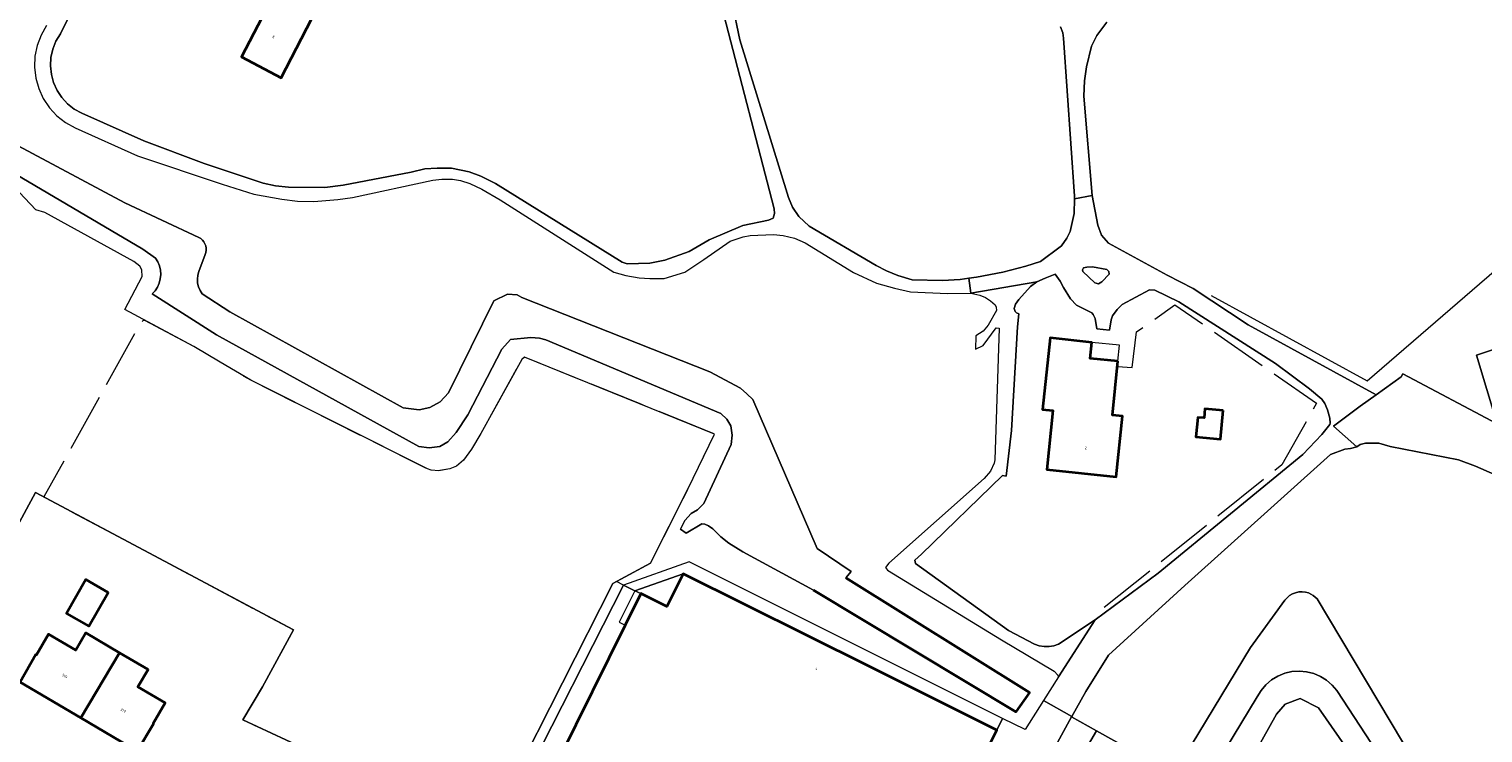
# Model space of a CAD drawing. Header units: metres. Extents: x 110065 to 112666, y 425872 to 427362.
# Tile 23 of 104: x 110644 to 110843, y 426414 to 426511. Entities that reach past the tile are written whole.
import ezdxf

# ---------------------------------------------------------------- set-up
doc = ezdxf.new("R2010")
doc.units = ezdxf.units.M
doc.linetypes.add('IE-TERREINAFSCHEIDING', pattern=[10, 8, -2])
for name, color, linetype, lineweight in [('B-WE-GK-BESCHOEIING-G', 130, 'GK-BESCHOEIING', 35), ('B-WE-GR-GRAS-GV', 60, 'Continuous', 13), ('B-WE-GR-GROENVOORZIENING-GV', 80, 'Continuous', 18), ('B-WE-IE-TERREINAFSCHEIDING-G', 210, 'IE-TERREINAFSCHEIDING', 18), ('B-WE-IE-TERREINAFSCHEIDING_KUNSTMATIG_HEKWERK-G', 20, 'IE-TERREINAFSCHEIDING-KUNSTMATIG', 18), ('B-WE-OG-BEBOUWING-GV', 7, 'Continuous', 35), ('B-WE-OG-BEBOUWING-T18', 10, 'Continuous', 18), ('B-WE-OG-BEBOUWING_LUIFEL-GV', 7, 'Continuous', 18), ('B-WE-OG-TERREIN_ERF-GV', 7, 'Continuous', 18), ('B-WE-OG-WATER-GV', 130, 'Continuous', 18), ('B-WE-VH-VERHARDING_ASFALT-GV', 252, 'Continuous', 18), ('B-WE-VH-VERHARDING_GESLOTEN-GV', 7, 'Continuous', 18), ('B-WE-VH-VERHARDING_HALFVERHARDING-GV', 252, 'Continuous', 18), ('B-WE-VH-VERHARDING_OPEN-GV', 252, 'Continuous', 18)]:
    doc.layers.add(name, color=color, linetype=linetype, lineweight=lineweight)
doc.styles.add('NLCS-ISO-M200-T18', font='NLCS-ISO.ttf')
doc.linetypes.add('GK-BESCHOEIING', pattern='A,30,-5,[1,NLCS.SHX,S=1,R=0,X=0,Y=0],-5', length=40)
doc.linetypes.add('IE-TERREINAFSCHEIDING-KUNSTMATIG', pattern='A,4,[82,NLCS.SHX,S=0.75,R=90,X=0,Y=0],4,-2', length=10)

msp = doc.modelspace()

# ---------------------------------------------------------------- linework, layer by layer
at = {"layer": 'B-WE-GK-BESCHOEIING-G', "flags": 128}
msp.add_lwpolyline([(110755.624, 426435.518), (110780.795, 426419.781), (110778.934, 426417.145), (110751.187, 426433.8)], dxfattribs=at)
at = {"layer": 'B-WE-GR-GRAS-GV', "flags": 128}
for points in [[(110709.85, 426407.479), (110723.653, 426434.731), (110724.138, 426434.992), (110728.816, 426437.504), (110733.939, 426447.65), (110737.602, 426455.222), (110711.52, 426465.765), (110711.14, 426465.45), (110705.525, 426455.308), (110704.236, 426453.129), (110703.164, 426451.641), (110702.178, 426450.829), (110701.264, 426450.43), (110699.792, 426450.179), (110698.731, 426450.277), (110698.217, 426450.436), (110673.959, 426462.598), (110669.793, 426465.064), (110666.142, 426467.238), (110656.687, 426472.28), (110659.07, 426476.812), (110659.048, 426477.752), (110658.773, 426478.247), (110657.92, 426478.902), (110645.707, 426485.583), (110644.506, 426485.981), (110641.478, 426489.18)], [(110635.974, 426431.638), (110644.436, 426447.219), (110679.823, 426428.359), (110675.595, 426420.57), (110672.905, 426416.006), (110692.552, 426406.866)], [(110830.82, 426408.012), (110822.953, 426420.033), (110822.953, 426420.033), (110822.953, 426420.033), (110822.31, 426420.8), (110821.555, 426421.456), (110820.707, 426421.987), (110819.787, 426422.379), (110818.816, 426422.622), (110817.82, 426422.711), (110816.806, 426422.641), (110815.816, 426422.411), (110814.876, 426422.027), (110814.008, 426421.498), (110813.235, 426420.839), (110812.576, 426420.065), (110812.048, 426419.197), (110802.44, 426403.329)], [(110806.656, 426402.425), (110814.708, 426416.798), (110815.876, 426418.167), (110817.927, 426418.96), (110820.441, 426417.67), (110827.187, 426408.046)], [(110788.12, 426411.337), (110790.01, 426414.52), (110786.584, 426416.436), (110784.36, 426412.437)]]:
    msp.add_lwpolyline(points, dxfattribs=at)
at = {"layer": 'B-WE-GR-GROENVOORZIENING-GV', "flags": 128}
for points in [[(110653.514, 426521.422), (110647.854, 426510.104), (110647.252, 426509.101), (110646.818, 426508.015), (110646.563, 426506.873), (110646.495, 426505.705), (110646.615, 426504.542), (110646.921, 426503.412), (110647.403, 426502.347), (110648.049, 426501.372), (110648.844, 426500.513), (110649.766, 426499.793), (110650.791, 426499.23), (110659.284, 426495.42), (110667.584, 426492.301), (110675.662, 426489.601), (110677.368, 426489.274), (110679.166, 426489.074), (110684.115, 426489.042), (110686.65, 426489.365), (110695.996, 426491.131), (110697.865, 426491.57), (110699.558, 426491.691), (110701.502, 426491.69), (110703.922, 426491.194), (110705.542, 426490.588), (110707.565, 426489.569), (110724.923, 426478.787), (110725.615, 426478.562), (110728.739, 426478.653), (110730.795, 426479.072), (110734.093, 426480.253), (110736.852, 426481.846), (110741.463, 426483.804), (110744.993, 426484.546), (110745.614, 426484.817), (110745.832, 426485.48), (110745.792, 426486.126), (110738.846, 426512.687)], [(110740.007, 426514.304), (110741.068, 426509.275), (110747.721, 426487.677), (110748.296, 426486.338), (110749.171, 426485.064), (110750.578, 426483.735), (110759.783, 426478.333), (110761.19, 426477.604), (110762.729, 426476.97), (110764.7, 426476.384), (110768.867, 426476.254), (110771.311, 426476.419), (110772.467, 426476.587), (110773.515, 426476.739), (110777.142, 426477.416), (110780.32, 426478.225), (110782.331, 426478.889), (110785.018, 426480.893), (110785.171, 426481.012), (110785.901, 426482.069), (110786.393, 426483.004), (110786.948, 426485.458), (110786.979, 426487.482), (110786.984, 426487.828), (110785.483, 426509.531), (110785.393, 426510.219), (110785.049, 426511.063)], [(110791.401, 426511.718), (110790.038, 426509.854), (110789.291, 426508.422), (110788.633, 426505.56), (110788.329, 426503.65), (110788.255, 426501.544), (110789.382, 426487.94), (110790.154, 426483.882), (110790.669, 426482.482), (110791.619, 426481.407), (110799.707, 426477.018), (110803.266, 426475.179), (110810.794, 426470.197), (110828.356, 426460.609), (110831.766, 426463.047), (110832, 426463.489), (110844.951, 426456.638), (110842.114, 426466.025), (110844.443, 426466.83)], [(110637.984, 426496.889), (110656.7, 426486.908), (110666.851, 426482.194), (110667.11, 426482.029), (110667.339, 426481.825), (110667.532, 426481.587), (110667.684, 426481.32), (110667.792, 426481.033), (110667.852, 426480.732), (110667.862, 426480.425), (110667.823, 426480.121), (110667.736, 426479.827), (110666.861, 426477.524), (110666.712, 426477.002), (110666.651, 426476.463), (110666.682, 426475.921), (110666.803, 426475.392), (110667.01, 426474.89), (110667.298, 426474.43), (110671.112, 426471.985), (110694.875, 426458.831), (110697.061, 426458.524), (110698.526, 426458.864), (110699.934, 426459.615), (110701.095, 426460.849), (110707.311, 426473.474), (110709.179, 426474.402), (110710.509, 426474.296), (110711.155, 426473.951), (110736.95, 426463.755), (110741.167, 426461.489), (110742.046, 426460.755), (110742.836, 426459.935), (110751.667, 426439.523), (110756.352, 426436.38), (110755.624, 426435.518), (110780.795, 426419.781), (110778.934, 426417.145), (110751.187, 426433.8), (110741.478, 426439.078), (110739.553, 426440.273), (110738.471, 426441.116), (110737.37, 426442.2), (110736.78, 426442.622), (110736.263, 426442.872), (110735.86, 426442.893), (110733.723, 426441.619), (110732.917, 426442.163), (110733.527, 426443.381), (110734.405, 426444.336), (110735.275, 426444.825), (110736.133, 426445.7), (110739.876, 426453.786), (110739.993, 426455.07), (110739.836, 426456.363), (110739.292, 426457.274), (110738.45, 426458.045), (110714.454, 426468.151), (110713.585, 426468.386), (110712.376, 426468.471), (110709.583, 426468.169), (110708.399, 426466.869), (110703.759, 426457.847), (110702.169, 426455.416), (110701.018, 426454.144), (110699.911, 426453.511), (110698.436, 426453.31), (110697.044, 426453.49), (110669.249, 426468.847), (110660.44, 426474.426), (110660.844, 426474.869), (110661.172, 426475.372), (110661.414, 426475.92), (110661.565, 426476.501), (110661.621, 426477.098), (110661.58, 426477.696), (110661.443, 426478.28), (110661.214, 426478.835), (110660.899, 426479.345), (110659.157, 426480.562), (110635.614, 426494.435)], [(110711.084, 426406.864), (110725.091, 426434.517), (110724.138, 426434.992), (110723.653, 426434.731), (110709.85, 426407.479)], [(110827.187, 426408.046), (110820.441, 426417.67), (110820.441, 426417.67), (110820.441, 426417.67), (110817.927, 426418.96), (110815.876, 426418.167), (110814.708, 426416.798), (110806.656, 426402.425)]]:
    msp.add_lwpolyline(points, dxfattribs=at)
for points in [[(110675.513, 426512.31), (110675.035, 426513.727), (110676.474, 426516.472), (110679.231, 426515.031), (110679.662, 426513.611), (110682.363, 426512.199), (110678.12, 426504.087), (110672.684, 426506.962), (110675.513, 426512.31), (110675.513, 426512.31)], [(110790.037, 426469.657), (110789.8, 426471.078), (110789.547, 426471.618), (110789.339, 426471.839), (110787.268, 426472.9), (110786.445, 426473.77), (110785.453, 426475.323), (110785.011, 426476.166), (110784.339, 426477.149), (110782.959, 426476.58), (110781.787, 426476.075), (110780.957, 426475.473), (110779.328, 426473.673), (110778.861, 426473.017), (110778.7, 426472.43), (110778.835, 426472.038), (110779.015, 426471.862), (110779.356, 426471.707), (110779.174, 426469.939), (110778.318, 426455.685), (110777.586, 426449.463), (110777.079, 426449.514), (110765.999, 426438.734), (110765.066, 426437.923), (110765.18, 426437.474), (110777.942, 426428.266), (110781.494, 426426.39), (110782.14, 426426.194), (110782.807, 426426.095), (110783.482, 426426.096), (110784.15, 426426.196), (110784.795, 426426.394), (110789.829, 426429.759), (110798.435, 426436.162), (110818.312, 426452.41), (110820.919, 426455.136), (110822.023, 426456.508), (110822.07, 426456.707), (110821.992, 426457.397), (110821.686, 426458.541), (110821.302, 426459.412), (110820.924, 426460.008), (110819.202, 426461.426), (110814.534, 426464.881), (110801.289, 426473.346), (110797.979, 426474.933), (110797.277, 426474.991), (110793.536, 426472.989), (110792.822, 426472.317), (110792.209, 426471.413), (110791.986, 426470.892), (110791.779, 426469.462), (110790.037, 426469.657), (110790.037, 426469.657)], [(110791.398, 426477.787), (110789.45, 426478.163), (110788.66, 426478.119), (110788.229, 426478.001), (110788.091, 426477.735), (110788.115, 426477.519), (110789.757, 426475.934), (110790.284, 426475.841), (110790.707, 426476.081), (110791.715, 426477.141), (110791.68, 426477.497), (110791.398, 426477.787), (110791.398, 426477.787)], [(110783.169, 426450.349), (110783.998, 426458.44), (110782.605, 426458.585), (110783.624, 426468.392), (110789.369, 426467.789), (110789.139, 426465.601), (110792.937, 426465.209), (110792.173, 426457.808), (110793.566, 426457.665), (110792.709, 426449.364), (110783.169, 426450.349), (110783.169, 426450.349)], [(110804.859, 426458.673), (110807.369, 426458.436), (110806.998, 426454.496), (110803.617, 426454.815), (110803.871, 426457.505), (110804.741, 426457.423), (110804.859, 426458.673), (110804.859, 426458.673)], [(110731.054, 426431.55), (110733.295, 426436.053), (110726.672, 426433.731), (110727.471, 426433.333), (110731.054, 426431.55), (110731.054, 426431.55)]]:
    msp.add_lwpolyline(points, close=True, dxfattribs=at)
at = {"layer": 'B-WE-IE-TERREINAFSCHEIDING-G', "flags": 128}
for points in [[(110792.863, 426464.492), (110794.903, 426464.361), (110795.473, 426469.228), (110800.761, 426472.944), (110820.179, 426459.441), (110815.415, 426451.005), (110789.794, 426430.4)], [(110666.142, 426467.238), (110659.446, 426470.808), (110659.201, 426470.782), (110658.863, 426470.45), (110645.606, 426446.595), (110679.823, 426428.359), (110675.595, 426420.57)], [(110728.816, 426437.504), (110733.939, 426447.65), (110737.602, 426455.222), (110727.405, 426459.344), (110713.681, 426464.892), (110711.52, 426465.765), (110711.14, 426465.45), (110705.525, 426455.308), (110704.236, 426453.129), (110703.164, 426451.641), (110702.178, 426450.829), (110701.264, 426450.43), (110699.792, 426450.179), (110698.731, 426450.277), (110698.217, 426450.436), (110673.959, 426462.598), (110669.793, 426465.064)], [(110683.903, 426381.471), (110690.645, 426395.482), (110687.427, 426396.86), (110692.552, 426406.866), (110672.905, 426416.006)]]:
    msp.add_lwpolyline(points, dxfattribs=at)
at = {"layer": 'B-WE-IE-TERREINAFSCHEIDING_KUNSTMATIG_HEKWERK-G', "flags": 128}
for points in [[(110805.711, 426474.215), (110827.128, 426462.522), (110848.868, 426481.308)], [(110728.816, 426437.504), (110723.653, 426434.731), (110709.85, 426407.479), (110711.028, 426402.277)]]:
    msp.add_lwpolyline(points, dxfattribs=at)
at = {"layer": 'B-WE-OG-BEBOUWING-GV', "flags": 128}
for points in [[(110675.513, 426512.31), (110672.684, 426506.962), (110678.12, 426504.087), (110682.363, 426512.199), (110679.662, 426513.611), (110679.231, 426515.031), (110676.474, 426516.472), (110675.035, 426513.727), (110675.513, 426512.31), (110675.513, 426512.31)], [(110792.937, 426465.209), (110789.139, 426465.601), (110789.369, 426467.789), (110783.624, 426468.392), (110782.605, 426458.585), (110783.998, 426458.44), (110783.169, 426450.349), (110792.709, 426449.364), (110793.566, 426457.665), (110792.173, 426457.808), (110792.937, 426465.209), (110792.937, 426465.209)], [(110807.369, 426458.436), (110804.859, 426458.673), (110804.741, 426457.423), (110803.871, 426457.505), (110803.617, 426454.815), (110806.998, 426454.496), (110807.369, 426458.436), (110807.369, 426458.436)], [(110654.432, 426433.509), (110651.353, 426435.264), (110648.699, 426430.608), (110651.777, 426428.853), (110654.432, 426433.509), (110654.432, 426433.509)], [(110722.298, 426407.86), (110760.262, 426389.032), (110769.445, 426407.548), (110772.13, 426406.211), (110776.319, 426414.626), (110758.864, 426423.325), (110733.295, 426436.053), (110731.054, 426431.55), (110727.471, 426433.333), (110725.332, 426429.02), (110716.31, 426410.829), (110722.298, 426407.86), (110722.298, 426407.86)], [(110655.969, 426425.227), (110651.364, 426427.939), (110649.996, 426425.585), (110646.238, 426427.782), (110644.59, 426424.92), (110644.495, 426424.975), (110642.322, 426421.196), (110650.648, 426416.285), (110655.969, 426425.227), (110655.969, 426425.227)], [(110659.894, 426422.915), (110655.969, 426425.227), (110650.648, 426416.285), (110658.384, 426411.722), (110660.638, 426415.472), (110660.561, 426415.531), (110662.239, 426418.345), (110658.499, 426420.557), (110659.894, 426422.915), (110659.894, 426422.915)]]:
    msp.add_lwpolyline(points, close=True, dxfattribs=at)
at = {"layer": 'B-WE-OG-BEBOUWING_LUIFEL-GV', "flags": 128}
for points in [[(110793.162, 426467.391), (110789.369, 426467.789), (110789.139, 426465.601), (110792.937, 426465.209), (110793.162, 426467.391), (110793.162, 426467.391)], [(110727.471, 426433.333), (110726.672, 426433.731), (110724.532, 426429.416), (110725.332, 426429.02), (110727.471, 426433.333), (110727.471, 426433.333)]]:
    msp.add_lwpolyline(points, close=True, dxfattribs=at)
at = {"layer": 'B-WE-OG-TERREIN_ERF-GV', "flags": 128}
for points in [[(110847.923, 426448.217), (110841.984, 426450.829), (110839.646, 426451.665), (110830.283, 426453.512), (110828.727, 426453.949), (110826.9, 426453.975), (110826.147, 426453.776), (110825.711, 426453.48), (110824.858, 426453.254), (110824.038, 426453.137), (110822.093, 426452.397), (110802.094, 426434.457), (110791.638, 426424.876), (110788.525, 426419.928), (110786.6, 426416.467), (110786.584, 426416.436), (110786.584, 426416.436), (110786.584, 426416.436), (110790.01, 426414.52), (110799.917, 426408.98)], [(110692.552, 426406.866), (110672.905, 426416.006), (110675.595, 426420.57), (110679.823, 426428.359), (110644.436, 426447.219), (110644.436, 426447.219), (110644.436, 426447.219), (110635.974, 426431.638)], [(110801.01, 426409.269), (110811.096, 426425.927), (110815.836, 426432.421), (110816.134, 426432.767), (110816.483, 426433.06), (110816.875, 426433.294), (110817.299, 426433.463), (110817.745, 426433.562), (110818.2, 426433.588), (110818.654, 426433.542), (110819.095, 426433.423), (110819.734, 426433.098), (110820.272, 426432.624), (110833.683, 426410.195)]]:
    msp.add_lwpolyline(points, dxfattribs=at)
for points in [[(110648.699, 426430.608), (110651.353, 426435.264), (110654.432, 426433.509), (110651.777, 426428.853), (110648.699, 426430.608), (110648.699, 426430.608)], [(110651.364, 426427.939), (110655.969, 426425.227), (110659.894, 426422.915), (110658.499, 426420.557), (110662.239, 426418.345), (110660.561, 426415.531), (110660.638, 426415.472), (110658.384, 426411.722), (110650.648, 426416.285), (110642.322, 426421.196), (110644.495, 426424.975), (110644.59, 426424.92), (110646.238, 426427.782), (110649.996, 426425.585), (110651.364, 426427.939), (110651.364, 426427.939)]]:
    msp.add_lwpolyline(points, close=True, dxfattribs=at)
at = {"layer": 'B-WE-OG-WATER-GV', "flags": 128}
for points in [[(110635.614, 426494.435), (110659.157, 426480.562), (110660.899, 426479.345), (110661.214, 426478.835), (110661.443, 426478.28), (110661.58, 426477.696), (110661.621, 426477.098), (110661.565, 426476.501), (110661.414, 426475.92), (110661.172, 426475.372), (110660.844, 426474.869), (110660.44, 426474.426), (110669.249, 426468.847), (110697.044, 426453.49), (110698.436, 426453.31), (110699.911, 426453.511), (110701.018, 426454.144), (110702.169, 426455.416), (110703.759, 426457.847), (110708.399, 426466.869), (110709.583, 426468.169), (110712.376, 426468.471), (110713.585, 426468.386), (110714.454, 426468.151), (110738.45, 426458.045), (110739.292, 426457.274), (110739.836, 426456.363), (110739.993, 426455.07), (110739.876, 426453.786), (110736.133, 426445.7), (110735.275, 426444.825), (110734.405, 426444.336), (110733.527, 426443.381), (110732.917, 426442.163), (110733.723, 426441.619), (110735.86, 426442.893), (110736.263, 426442.872), (110736.78, 426442.622), (110737.37, 426442.2), (110738.471, 426441.116), (110739.553, 426440.273), (110741.478, 426439.078), (110751.187, 426433.8), (110778.934, 426417.145), (110780.795, 426419.781), (110755.624, 426435.518), (110756.352, 426436.38), (110751.667, 426439.523), (110742.836, 426459.935), (110742.046, 426460.755), (110741.167, 426461.489), (110736.95, 426463.755), (110711.155, 426473.951), (110710.509, 426474.296), (110709.179, 426474.402), (110707.311, 426473.474), (110701.095, 426460.849), (110699.934, 426459.615), (110698.526, 426458.864), (110697.061, 426458.524), (110694.875, 426458.831), (110671.112, 426471.985), (110667.298, 426474.43), (110667.01, 426474.89), (110666.803, 426475.392), (110666.682, 426475.921), (110666.651, 426476.463), (110666.712, 426477.002), (110666.861, 426477.524), (110667.736, 426479.827), (110667.823, 426480.121), (110667.862, 426480.425), (110667.852, 426480.732), (110667.792, 426481.033), (110667.684, 426481.32), (110667.532, 426481.587), (110667.339, 426481.825), (110667.11, 426482.029), (110666.851, 426482.194), (110656.7, 426486.908), (110637.984, 426496.889)], [(110833.683, 426410.195), (110820.272, 426432.624), (110819.734, 426433.098), (110819.095, 426433.423), (110819.095, 426433.423), (110819.095, 426433.423), (110818.654, 426433.542), (110818.2, 426433.588), (110817.745, 426433.562), (110817.299, 426433.463), (110816.875, 426433.294), (110816.483, 426433.06), (110816.134, 426432.767), (110815.836, 426432.421), (110811.096, 426425.927), (110801.01, 426409.269)], [(110802.44, 426403.329), (110812.048, 426419.197), (110812.576, 426420.065), (110813.235, 426420.839), (110814.008, 426421.498), (110814.876, 426422.027), (110815.816, 426422.411), (110816.806, 426422.641), (110817.82, 426422.711), (110818.816, 426422.622), (110819.787, 426422.379), (110820.707, 426421.987), (110821.555, 426421.456), (110822.31, 426420.8), (110822.953, 426420.033), (110830.82, 426408.012)], [(110799.917, 426408.98), (110790.01, 426414.52), (110788.12, 426411.337)]]:
    msp.add_lwpolyline(points, dxfattribs=at)
at = {"layer": 'B-WE-VH-VERHARDING_ASFALT-GV', "flags": 128}
msp.add_lwpolyline([(110844.951, 426456.638), (110832, 426463.489), (110831.766, 426463.047), (110828.356, 426460.609), (110826.147, 426459.029), (110822.508, 426456.319), (110825.711, 426453.48), (110826.147, 426453.776), (110826.9, 426453.975), (110828.727, 426453.949), (110830.283, 426453.512), (110839.646, 426451.665), (110841.984, 426450.829), (110847.923, 426448.217)], dxfattribs=at)
at = {"layer": 'B-WE-VH-VERHARDING_GESLOTEN-GV', "flags": 128}
for points in [[(110791.619, 426481.407), (110790.669, 426482.482), (110790.154, 426483.882), (110789.382, 426487.94), (110786.979, 426487.482), (110786.948, 426485.458), (110786.393, 426483.004), (110785.901, 426482.069), (110785.171, 426481.012), (110785.018, 426480.893), (110782.331, 426478.889), (110780.32, 426478.225), (110777.142, 426477.416), (110773.515, 426476.739), (110772.467, 426476.587), (110772.767, 426474.517), (110781.787, 426476.075), (110782.959, 426476.58), (110784.339, 426477.149), (110785.011, 426476.166), (110785.453, 426475.323), (110786.445, 426473.77), (110787.268, 426472.9), (110789.339, 426471.839), (110789.547, 426471.618), (110789.8, 426471.078), (110790.037, 426469.657), (110791.779, 426469.462), (110791.986, 426470.892), (110792.209, 426471.413), (110792.822, 426472.317), (110793.536, 426472.989), (110797.277, 426474.991), (110797.979, 426474.933), (110801.289, 426473.346), (110814.534, 426464.881), (110819.202, 426461.426), (110820.924, 426460.008), (110821.302, 426459.412), (110821.686, 426458.541), (110821.992, 426457.397), (110822.07, 426456.707), (110822.023, 426456.508), (110820.919, 426455.136), (110818.312, 426452.41), (110798.435, 426436.162), (110789.829, 426429.759), (110784.792, 426421.931), (110782.723, 426418.681), (110786.6, 426416.467), (110788.525, 426419.928), (110791.638, 426424.876), (110802.094, 426434.457), (110822.093, 426452.397), (110824.038, 426453.137), (110824.858, 426453.254), (110825.711, 426453.48), (110822.508, 426456.319), (110826.147, 426459.029), (110828.356, 426460.609), (110810.794, 426470.197), (110803.266, 426475.179), (110799.707, 426477.018), (110791.619, 426481.407), (110791.619, 426481.407)], [(110788.115, 426477.519), (110788.091, 426477.735), (110788.229, 426478.001), (110788.66, 426478.119), (110789.45, 426478.163), (110791.398, 426477.787), (110791.68, 426477.497), (110791.715, 426477.141), (110790.707, 426476.081), (110790.284, 426475.841), (110789.757, 426475.934), (110788.115, 426477.519), (110788.115, 426477.519)]]:
    msp.add_lwpolyline(points, close=True, dxfattribs=at)
at = {"layer": 'B-WE-VH-VERHARDING_HALFVERHARDING-GV', "flags": 128}
for points in [[(110738.846, 426512.687), (110745.792, 426486.126), (110745.832, 426485.48), (110745.614, 426484.817), (110744.993, 426484.546), (110741.463, 426483.804), (110736.852, 426481.846), (110734.093, 426480.253), (110730.795, 426479.072), (110728.739, 426478.653), (110725.615, 426478.562), (110724.923, 426478.787), (110707.565, 426489.569), (110705.542, 426490.588), (110703.922, 426491.194), (110701.502, 426491.69), (110699.558, 426491.691), (110697.865, 426491.57), (110695.996, 426491.131), (110686.65, 426489.365), (110684.115, 426489.042), (110679.166, 426489.074), (110677.368, 426489.274), (110675.662, 426489.601), (110667.584, 426492.301), (110659.284, 426495.42), (110650.791, 426499.23), (110649.766, 426499.793), (110648.844, 426500.513), (110648.049, 426501.372), (110647.403, 426502.347), (110646.921, 426503.412), (110646.615, 426504.542), (110646.495, 426505.705), (110646.563, 426506.873), (110646.818, 426508.015), (110647.252, 426509.101), (110647.854, 426510.104), (110653.514, 426521.422)], [(110645.959, 426511.234), (110645.207, 426509.928), (110644.672, 426508.52), (110644.367, 426507.044), (110644.299, 426505.539), (110644.471, 426504.042), (110644.878, 426502.591), (110645.51, 426501.223), (110646.35, 426499.973), (110647.379, 426498.872), (110648.569, 426497.947), (110649.89, 426497.223), (110658.446, 426493.385), (110670.061, 426489.502), (110674.393, 426488.124), (110678.244, 426487.409), (110680.366, 426487.169), (110682.646, 426487.13), (110685.917, 426487.376), (110687.92, 426487.643), (110698.933, 426490.046), (110700.194, 426490.17), (110701.642, 426490.184), (110702.752, 426489.994), (110704.043, 426489.562), (110705.668, 426488.811), (110708.169, 426487.319), (110723.788, 426477.428), (110725.438, 426476.948), (110727.249, 426476.663), (110728.699, 426476.557), (110730.674, 426476.538), (110733.498, 426477.431), (110736.14, 426479.138), (110739.722, 426481.682), (110741.504, 426482.285), (110742.459, 426482.462), (110745.682, 426482.59), (110747.016, 426482.461), (110748.572, 426482.088), (110750.04, 426481.464), (110756.653, 426477.377), (110759.796, 426475.928), (110762.279, 426475.228), (110764.476, 426474.724), (110769.561, 426474.48), (110772.767, 426474.517), (110772.767, 426474.517), (110772.767, 426474.517), (110772.467, 426476.587), (110771.311, 426476.419), (110768.867, 426476.254), (110764.7, 426476.384), (110762.729, 426476.97), (110761.19, 426477.604), (110759.783, 426478.333), (110750.578, 426483.735), (110749.171, 426485.064), (110748.296, 426486.338), (110747.721, 426487.677), (110741.068, 426509.275), (110740.007, 426514.304)], [(110785.049, 426511.063), (110785.393, 426510.219), (110785.483, 426509.531), (110786.984, 426487.828), (110786.979, 426487.482), (110789.382, 426487.94), (110788.255, 426501.544), (110788.329, 426503.65), (110788.633, 426505.56), (110789.291, 426508.422), (110790.038, 426509.854), (110791.401, 426511.718)], [(110716.31, 426410.829), (110725.332, 426429.02), (110727.471, 426433.333), (110726.672, 426433.731), (110725.091, 426434.517), (110711.084, 426406.864)], [(110784.36, 426412.437), (110786.584, 426416.436), (110786.6, 426416.467), (110782.723, 426418.681), (110780.186, 426414.696), (110777.116, 426416.227), (110776.319, 426414.626), (110772.13, 426406.211)]]:
    msp.add_lwpolyline(points, dxfattribs=at)
for points in [[(110780.957, 426475.473), (110781.787, 426476.075), (110772.767, 426474.517), (110773.969, 426474.267), (110774.764, 426473.941), (110775.459, 426473.491), (110776.075, 426472.936), (110776.251, 426472.605), (110776.295, 426472.164), (110775.109, 426470.132), (110774.444, 426469.327), (110773.429, 426468.678), (110773.404, 426466.879), (110774.452, 426467.377), (110776.235, 426469.782), (110776.62, 426469.741), (110776.05, 426451.672), (110775.961, 426451.205), (110775.431, 426450.15), (110774.597, 426449.145), (110761.518, 426437.51), (110761.065, 426436.897), (110761.306, 426436.533), (110776.973, 426427.02), (110784.205, 426422.715), (110784.692, 426422.15), (110784.792, 426421.931), (110789.829, 426429.759), (110784.795, 426426.394), (110784.15, 426426.196), (110783.482, 426426.096), (110782.807, 426426.095), (110782.14, 426426.194), (110781.494, 426426.39), (110777.942, 426428.266), (110765.18, 426437.474), (110765.066, 426437.923), (110765.999, 426438.734), (110777.079, 426449.514), (110777.586, 426449.463), (110778.318, 426455.685), (110779.174, 426469.939), (110779.356, 426471.707), (110779.015, 426471.862), (110778.835, 426472.038), (110778.7, 426472.43), (110778.861, 426473.017), (110779.328, 426473.673), (110780.957, 426475.473), (110780.957, 426475.473)], [(110777.116, 426416.227), (110734.103, 426437.677), (110725.091, 426434.517), (110726.672, 426433.731), (110733.295, 426436.053), (110758.864, 426423.325), (110776.319, 426414.626), (110777.116, 426416.227), (110777.116, 426416.227)]]:
    msp.add_lwpolyline(points, close=True, dxfattribs=at)
at = {"layer": 'B-WE-VH-VERHARDING_OPEN-GV', "flags": 128}
msp.add_lwpolyline([(110845.007, 426465.025), (110844.443, 426466.83), (110842.114, 426466.025), (110844.951, 426456.638), (110848.159, 426454.941), (110848.109, 426455.378), (110847.569, 426457.484), (110847.115, 426457.345), (110845.948, 426461.15), (110844.78, 426464.954), (110845.007, 426465.025), (110845.007, 426465.025)], close=True, dxfattribs=at)

# ---------------------------------------------------------------- texts
at = {"layer": 'B-WE-OG-BEBOUWING-T18', "char_height": 0.36, "attachment_point": 5, "style": 'NLCS-ISO-M200-T18'}
for s, insert, rotation in [('8', (110677.093, 426509.676), 332.4), ('2', (110788.535, 426453.314), 354.1), ('4', (110751.597, 426423.033), 333.5), ('319', (110648.442, 426422.037), 329), ('317', (110656.46, 426417.299), 329)]:
    msp.add_mtext(s, dxfattribs=dict(at, insert=insert, rotation=rotation))

doc.saveas('drawing.dxf')
